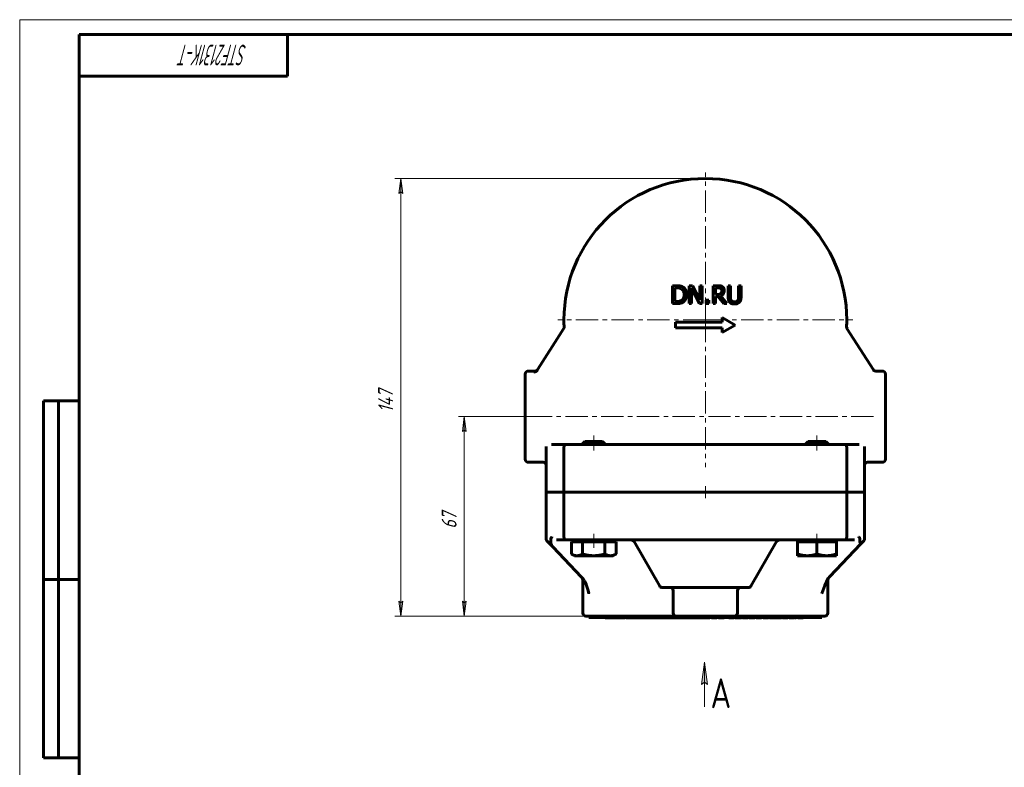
# Model space of a CAD drawing. Header units: millimetres. Extents: x 0 to 594, y 0 to 420.
# Tile 8 of 9: x 0 to 331, y 169 to 420. Entities that reach past the tile are written whole.
import ezdxf

# ---------------------------------------------------------------- set-up
doc = ezdxf.new("R2010")
doc.units = ezdxf.units.MM
for name, pattern in [('K5LT_AXLED', [12, 7.5, -1.5, 1.5, -1.5]), ('K5LT_BASIC', [0]), ('K5LT_THIN', [0])]:
    doc.linetypes.add(name, pattern=pattern)
doc.layers.add('Системный слой', color=7, linetype='Continuous')
doc.layers.add('Системный слой (1)', color=7, linetype='Continuous', true_color=0x6c6c6c)
doc.styles.add('KDIMTEXTSTYLE', font='GOST_AU.SHX', dxfattribs={"width": 0.96, "oblique": 15, "height": 5})
doc.styles.add('KTEXTSTYLE', font='GOST_AU.SHX', dxfattribs={"width": 0.56, "height": 5})
doc.dimstyles.new('KDIMSTYLE (1.00)', dxfattribs={"dimtxt": 5, "dimasz": 1, "dimexe": 2, "dimexo": 0, "dimgap": 1, "dimtad": 1, "dimtxsty": 'KDIMTEXTSTYLE', "dimsah": 1, "dimcen": 0, "dimdle": 1, "dimadec": 0, "dimazin": 0, "dimtfac": 0.667, "dimtmove": 0, "dimatfit": 3, "dimfxl": 1, "dimtvp": 1, "dimtolj": 1, "dimtzin": 0, "dimarcsym": 0})

# ---------------------------------------------------------------- blocks, each defined once
blk = doc.blocks.new('U0')
at = {"layer": 'Системный слой (1)', "color": 143, "linetype": 'K5LT_BASIC', "lineweight": 60, "true_color": 0x33acca}
for p, q in [((216.14, 229.24), (218.52, 229.24)), ((242.11, 229.24), (244.49, 229.24))]:
    blk.add_line(p, q, dxfattribs=at)
blk = doc.blocks.new('U1')
at = {"layer": 'Системный слой (1)', "color": 143, "linetype": 'K5LT_BASIC', "lineweight": 60, "true_color": 0x33acca}
for start, end in [(180, 183.2326), (357.1501, 0)]:
    blk.add_arc((230.31, 319.16), 47.5, start, end, dxfattribs=at)
blk = doc.blocks.new('U2')
at = {"layer": 'Системный слой (1)', "color": 143, "linetype": 'K5LT_BASIC', "lineweight": 60, "true_color": 0x33acca}
for p, q in [((173.09, 301.97), (173.42, 302.02)), ((173.42, 302.02), (173.71, 302.18)), ((173.71, 302.18), (173.93, 302.43))]:
    blk.add_line(p, q, dxfattribs=at)
blk = doc.blocks.new('U3')
at = {"layer": 'Системный слой (1)', "color": 143, "linetype": 'K5LT_BASIC', "lineweight": 60, "true_color": 0x33acca}
for p, q in [((282.25, 244.39), (282.23, 244.42)), ((282.28, 244.36), (282.25, 244.39)), ((282.29, 244.34), (282.28, 244.36)), ((282.29, 244.33), (282.29, 244.34)), ((282.3, 244.33), (282.29, 244.33)), ((282.32, 244.29), (282.3, 244.33)), ((282.3, 244.33), (282.3, 244.33)), ((282.34, 244.26), (282.32, 244.29)), ((282.35, 244.24), (282.34, 244.26)), ((282.35, 244.23), (282.35, 244.24)), ((282.35, 244.24), (282.35, 244.24)), ((282.36, 244.23), (282.35, 244.23)), ((282.35, 244.23), (282.35, 244.23)), ((282.38, 244.18), (282.36, 244.23)), ((282.39, 244.16), (282.38, 244.18)), ((282.4, 244.15), (282.39, 244.16)), ((282.4, 244.14), (282.4, 244.15)), ((282.4, 244.13), (282.4, 244.14)), ((282.4, 244.14), (282.4, 244.14)), ((282.4, 244.14), (282.4, 244.14)), ((282.41, 244.12), (282.4, 244.13)), ((282.41, 244.11), (282.41, 244.12)), ((282.43, 244.07), (282.41, 244.11)), ((282.41, 244.11), (282.41, 244.11)), ((282.41, 244.11), (282.41, 244.11)), ((282.41, 243.76), (282.42, 243.77)), ((282.41, 243.76), (282.41, 243.76)), ((282.41, 243.76), (282.41, 243.76)), ((282.41, 243.76), (282.41, 243.76)), ((282.41, 243.76), (282.41, 243.76)), ((282.41, 243.76), (282.41, 243.76)), ((282.41, 243.76), (282.41, 243.76)), ((282.41, 243.76), (282.41, 243.76)), ((282.41, 243.76), (282.41, 243.76)), ((282.41, 243.76), (282.41, 243.76)), ((282.42, 243.77), (282.43, 243.78)), ((282.42, 243.77), (282.42, 243.77)), ((282.42, 243.77), (282.42, 243.77)), ((282.43, 244.05), (282.43, 244.07)), ((282.44, 244.03), (282.43, 244.05)), ((282.43, 243.78), (282.44, 243.81)), ((282.44, 244.02), (282.44, 244.03)), ((282.44, 244.03), (282.44, 244.03)), ((282.44, 244.03), (282.44, 244.03)), ((282.45, 244), (282.44, 244.02)), ((282.44, 244.02), (282.44, 244.02)), ((282.44, 243.81), (282.45, 243.82)), ((282.44, 243.81), (282.44, 243.81)), ((282.44, 243.81), (282.44, 243.81)), ((282.44, 243.81), (282.44, 243.81)), ((282.45, 243.98), (282.45, 244)), ((282.46, 243.94), (282.45, 243.98)), ((282.45, 243.98), (282.45, 243.98)), ((282.45, 243.98), (282.45, 243.98)), ((282.45, 243.98), (282.45, 243.98)), ((282.45, 243.84), (282.46, 243.86)), ((282.45, 243.82), (282.45, 243.84)), ((282.46, 243.92), (282.46, 243.94)), ((282.46, 243.91), (282.46, 243.92)), ((282.46, 243.9), (282.46, 243.91)), ((282.46, 243.91), (282.46, 243.91)), ((282.46, 243.88), (282.46, 243.9)), ((282.46, 243.9), (282.46, 243.9)), ((282.46, 243.9), (282.46, 243.9)), ((282.46, 243.87), (282.46, 243.88)), ((282.46, 243.86), (282.46, 243.87)), ((282.46, 243.86), (282.46, 243.86)), ((282.46, 243.86), (282.46, 243.86))]:
    blk.add_line(p, q, dxfattribs=at)
blk = doc.blocks.new('U4')
at = {"layer": 'Системный слой (1)', "color": 143, "linetype": 'K5LT_BASIC', "lineweight": 60, "true_color": 0x33acca}
for p, q in [((290.81, 286.65), (290.81, 300.97)), ((290.81, 272.34), (290.81, 286.65))]:
    blk.add_line(p, q, dxfattribs=at)
blk = doc.blocks.new('U5')
at = {"layer": 'Системный слой (1)', "color": 143, "linetype": 'K5LT_BASIC', "lineweight": 60, "true_color": 0x33acca}
for p, q in [((267.81, 278.34), (264.81, 278.34)), ((270.81, 278.34), (267.81, 278.34))]:
    blk.add_line(p, q, dxfattribs=at)
blk = doc.blocks.new('U6')
at = {"layer": 'Системный слой (1)', "color": 143, "linetype": 'K5LT_BASIC', "lineweight": 60, "true_color": 0x33acca}
for p, q in [((192.81, 278.34), (189.81, 278.34)), ((195.81, 278.34), (192.81, 278.34))]:
    blk.add_line(p, q, dxfattribs=at)
blk = doc.blocks.new('VP0')
at = {"layer": 'Системный слой (1)', "color": 7, "linetype": 'K5LT_THIN', "lineweight": 18, "true_color": 0xffffff}
for p, q in [((229.07, 196.69), (230.05, 204.19)), ((230.05, 204.19), (230.05, 189.19)), ((230.05, 197.44), (229.07, 196.69))]:
    blk.add_line(p, q, dxfattribs=at)
blk.add_wipeout([(232.05, 188.73), (232.05, 203.5), (238.91, 203.5), (238.91, 188.73)]).dxf.layer = 'Системный слой (1)'
at = {"layer": 'Системный слой (1)'}
blk.add_hatch(color=7, dxfattribs=at).paths.add_polyline_path([(231.04, 196.69), (230.05, 204.19), (229.07, 196.69), (230.05, 197.44)])
at = {"layer": 'Системный слой (1)', "color": 7, "linetype": 'K5LT_THIN', "lineweight": 18, "true_color": 0xffffff}
for p, q in [((230.05, 204.19), (231.04, 196.69)), ((231.04, 196.69), (230.05, 197.44))]:
    blk.add_line(p, q, dxfattribs=at)
at = {"layer": 'Системный слой (1)', "color": 7, "insert": (232.05, 198.73), "char_height": 10, "attachment_point": 1, "style": 'KTEXTSTYLE'}
blk.add_mtext('\\H5.0;\\W1.000;\\Q15;\\Q0;\\W0.960;\\H10.00;{\\c16737820;А}', dxfattribs=at)
blk = doc.blocks.new('D0')
at = {"layer": 'Системный слой (1)'}
for points in [[(128.66, 361.66), (128, 366.66), (127.34, 361.66), (128, 362.16)], [(128, 219.65), (128.66, 224.65), (128, 224.15), (127.34, 224.65)]]:
    blk.add_hatch(color=7, dxfattribs=at).paths.add_polyline_path(points)
at = {"layer": 'Системный слой (1)', "color": 7, "linetype": 'K5LT_THIN', "lineweight": 18, "true_color": 0xffffff}
for p, q in [((230.31, 366.66), (126, 366.66)), ((127.34, 361.66), (128, 366.66)), ((128, 366.66), (128.66, 361.66)), ((128, 362.16), (127.34, 361.66)), ((128.66, 361.66), (128, 362.16)), ((128, 219.65), (127.34, 224.65)), ((127.34, 224.65), (128, 224.15)), ((128, 224.15), (128.66, 224.65)), ((128.66, 224.65), (128, 219.65)), ((269.95, 219.65), (126, 219.65))]:
    blk.add_line(p, q, dxfattribs=at)
blk.add_wipeout([(127, 288.08), (119.62, 288.08), (119.62, 297.82), (127, 297.82)]).dxf.layer = 'Системный слой (1)'
blk.add_line((128, 219.65), (128, 366.66), dxfattribs=at)
at = {"layer": 'Системный слой (1)', "color": 7, "insert": (120.41, 288.08), "char_height": 5, "attachment_point": 1, "rotation": 90, "style": 'KTEXTSTYLE'}
blk.add_mtext('\\H5.0;\\W1.000;\\Q15;\\Q15;\\W0.960;147', dxfattribs=at)
blk = doc.blocks.new('KDIMARROW_01')
at = {"layer": 'Системный слой'}
blk.add_hatch(color=0, dxfattribs=at).paths.add_polyline_path([(0, 0), (-5, 0.66), (-4.5, 0), (-5, -0.66)])
at = {"layer": 'Системный слой', "color": 0, "linetype": 'K5LT_THIN', "lineweight": 18}
for p, q in [((-4.5, 0), (-5, 0.66)), ((-5, 0.66), (0, 0)), ((0, 0), (-5, -0.66)), ((-5, -0.66), (-4.5, 0))]:
    blk.add_line(p, q, dxfattribs=at)
at = {"layer": 'Системный слой (1)', "color": 0, "linetype": 'K5LT_THIN', "lineweight": 18}
blk.add_line((442.16, 286.65), (441.16, 286.65), dxfattribs=at)
blk = doc.blocks.new('D1')
at = {"layer": 'Системный слой (1)'}
for points in [[(150, 281.65), (149.35, 286.65), (148.69, 281.65), (149.35, 282.15)], [(149.35, 219.65), (150, 224.65), (149.35, 224.15), (148.69, 224.65)]]:
    blk.add_hatch(color=7, dxfattribs=at).paths.add_polyline_path(points)
at = {"layer": 'Системный слой (1)', "color": 7, "linetype": 'K5LT_THIN', "lineweight": 18, "true_color": 0xffffff}
for p, q in [((169.81, 286.65), (147.35, 286.65)), ((148.69, 281.65), (149.35, 286.65)), ((149.35, 286.65), (150, 281.65)), ((149.35, 282.15), (148.69, 281.65)), ((150, 281.65), (149.35, 282.15)), ((149.35, 219.65), (148.69, 224.65)), ((148.69, 224.65), (149.35, 224.15)), ((149.35, 224.15), (150, 224.65)), ((150, 224.65), (149.35, 219.65)), ((191.18, 219.65), (147.35, 219.65))]:
    blk.add_line(p, q, dxfattribs=at)
blk.add_wipeout([(148.35, 249), (140.96, 249), (140.96, 256.97), (148.35, 256.97)]).dxf.layer = 'Системный слой (1)'
blk.add_line((149.35, 219.65), (149.35, 286.65), dxfattribs=at)
at = {"layer": 'Системный слой (1)', "color": 7, "insert": (141.76, 249), "char_height": 5, "attachment_point": 1, "rotation": 90, "style": 'KTEXTSTYLE'}
blk.add_mtext('\\H5.0;\\W1.000;\\Q15;\\Q15;\\W0.960;67', dxfattribs=at)
blk = doc.blocks.new('U7')
at = {"layer": 'Системный слой (1)', "color": 30, "linetype": 'K5LT_AXLED', "lineweight": 18, "true_color": 0xff8000}
for q in [(230.31, 368.66), (180.81, 319.16), (279.81, 319.16), (230.31, 269.66)]:
    blk.add_line((230.31, 319.16), q, dxfattribs=at)
blk = doc.blocks.new('U38')
at = {"color": 7, "linetype": 'K5LT_THIN', "lineweight": 18, "true_color": 0xffffff}
for p, q in [((0, 0), (0, 420)), ((0, 420), (594, 420))]:
    blk.add_line(p, q, dxfattribs=at)
at = {"color": 143, "linetype": 'K5LT_BASIC', "lineweight": 60, "true_color": 0x33acca}
for p, q in [((20, 5), (20, 415)), ((20, 415), (589, 415)), ((90, 415), (90, 401)), ((90, 401), (20, 401)), ((8, 172), (8, 292)), ((20, 292), (8, 292)), ((13, 172), (13, 292)), ((20, 232), (8, 232)), ((20, 172), (8, 172))]:
    blk.add_line(p, q, dxfattribs=at)
at = {"color": 7, "insert": (76.37, 404.64), "char_height": 7, "attachment_point": 1, "rotation": 180, "style": 'KTEXTSTYLE'}
blk.add_mtext('\\H5.0;\\W1.000;\\Q15;\\Q15;\\W0.560;\\H7.00;STF2131K-T', dxfattribs=at)

msp = doc.modelspace()

# ---------------------------------------------------------------- linework, layer by layer
at = {"layer": 'Системный слой (1)', "color": 143, "linetype": 'K5LT_BASIC', "lineweight": 60, "true_color": 0x33acca}
for p, q in [((219.301, 330.631), (219.301, 324.631)), ((220.667, 330.631), (219.301, 330.631)), ((220.098, 329.941), (220.706, 329.941)), ((220.098, 325.322), (220.098, 329.941)), ((226.03, 330.631), (224.897, 330.631)), ((224.897, 330.631), (224.897, 324.631)), ((225.641, 329.805), (228.296, 324.631)), ((225.641, 324.631), (225.641, 329.805)), ((228.447, 325.881), (226.03, 330.631)), ((228.447, 330.631), (228.447, 325.881)), ((229.191, 330.631), (228.447, 330.631)), ((229.191, 324.631), (229.191, 330.631)), ((232.905, 330.631), (232.905, 324.631)), ((234.452, 330.631), (232.905, 330.631)), ((233.703, 327.685), (233.703, 329.941)), ((233.703, 329.941), (234.495, 329.941)), ((234.403, 327.685), (233.703, 327.685)), ((237.952, 330.631), (237.952, 326.887)), ((238.75, 330.631), (237.952, 330.631)), ((238.75, 326.887), (238.75, 330.631)), ((241.497, 330.631), (241.497, 326.868)), ((242.294, 330.631), (241.497, 330.631)), ((242.294, 326.887), (242.294, 330.631)), ((219.301, 324.631), (220.682, 324.631)), ((220.706, 325.322), (220.098, 325.322)), ((224.897, 324.631), (225.641, 324.631)), ((228.296, 324.631), (229.191, 324.631)), ((230.562, 325.779), (230.562, 324.631)), ((231.524, 325.779), (230.562, 325.779)), ((230.562, 324.631), (231.524, 324.631)), ((231.524, 324.631), (231.524, 325.779)), ((232.905, 324.631), (233.703, 324.631)), ((233.703, 324.631), (233.703, 327.019)), ((233.703, 327.019), (234.617, 327.019)), ((234.617, 327.019), (236.513, 324.631)), ((237.549, 324.631), (235.414, 327.242)), ((236.513, 324.631), (237.549, 324.631)), ((220.314, 316.436), (220.314, 318.436)), ((220.314, 318.436), (235.984, 318.436)), ((235.984, 318.436), (235.984, 319.936)), ((235.984, 319.936), (240.314, 317.436)), ((182.1, 315.238), (174.035, 302.587)), ((183.004, 316.657), (182.1, 315.238)), ((235.984, 316.436), (220.314, 316.436)), ((240.314, 317.436), (235.984, 314.936)), ((235.984, 314.936), (235.984, 316.436)), ((286.739, 302.36), (277.89, 316.241)), ((277.89, 316.241), (277.89, 316.241)), ((169.814, 300.967), (169.814, 272.336)), ((173.091, 301.967), (170.814, 301.967)), ((174.035, 302.587), (173.805, 302.226)), ((289.814, 301.967), (287.538, 301.967)), ((189.814, 278.336), (188.814, 277.336)), ((195.814, 278.336), (196.814, 277.336)), ((264.814, 278.336), (263.814, 277.336)), ((270.814, 278.336), (271.814, 277.336)), ((176.814, 276.336), (176.814, 261.336)), ((179.741, 277.336), (178.685, 277.336)), ((183.74, 277.336), (179.741, 277.336)), ((182.814, 276.336), (182.814, 261.336)), ((183.814, 277.336), (183.74, 277.336)), ((192.814, 277.336), (183.814, 277.336)), ((200.212, 277.336), (192.814, 277.336)), ((200.752, 277.336), (200.212, 277.336)), ((215.016, 277.336), (200.752, 277.336)), ((216.362, 277.336), (215.016, 277.336)), ((217.305, 277.336), (216.362, 277.336)), ((243.324, 277.336), (217.305, 277.336)), ((244.267, 277.336), (243.324, 277.336)), ((245.613, 277.336), (244.267, 277.336)), ((259.877, 277.336), (245.613, 277.336)), ((260.417, 277.336), (259.877, 277.336)), ((267.814, 277.336), (260.417, 277.336)), ((276.814, 277.336), (267.814, 277.336)), ((276.889, 277.336), (276.814, 277.336)), ((280.888, 277.336), (276.889, 277.336)), ((277.814, 261.336), (277.814, 276.336)), ((281.944, 277.336), (280.888, 277.336)), ((283.814, 261.336), (283.814, 276.336)), ((175.814, 271.336), (170.814, 271.336)), ((289.814, 271.336), (284.814, 271.336)), ((176.814, 261.336), (178.148, 261.336)), ((178.148, 261.336), (178.778, 261.336)), ((182.777, 261.336), (178.778, 261.336)), ((182.777, 261.336), (182.814, 261.336)), ((182.814, 261.336), (192.814, 261.336)), ((200.212, 261.336), (192.814, 261.336)), ((200.212, 261.336), (200.482, 261.336)), ((214.746, 261.336), (200.482, 261.336)), ((205.194, 261.336), (205.194, 261.236)), ((214.746, 261.336), (215.419, 261.336)), ((215.419, 261.336), (217.305, 261.336)), ((243.324, 261.336), (217.305, 261.336)), ((243.324, 261.336), (245.21, 261.336)), ((245.21, 261.336), (245.883, 261.336)), ((260.147, 261.336), (245.883, 261.336)), ((255.435, 261.336), (255.435, 261.236)), ((260.147, 261.336), (260.417, 261.336)), ((267.814, 261.336), (260.417, 261.336)), ((267.814, 261.336), (277.814, 261.336)), ((277.814, 261.336), (277.851, 261.336)), ((281.851, 261.336), (277.851, 261.336)), ((281.851, 261.336), (282.481, 261.336)), ((282.481, 261.336), (283.814, 261.336)), ((178.148, 261.236), (176.814, 261.236)), ((176.814, 261.236), (176.814, 245.636)), ((178.778, 261.236), (178.148, 261.236)), ((182.777, 261.236), (178.778, 261.236)), ((182.814, 261.236), (182.777, 261.236)), ((182.814, 261.236), (182.814, 246.236)), ((192.814, 261.236), (182.814, 261.236)), ((200.212, 261.236), (192.814, 261.236)), ((200.482, 261.236), (200.212, 261.236)), ((214.746, 261.236), (200.482, 261.236)), ((215.419, 261.236), (214.746, 261.236)), ((217.305, 261.236), (215.419, 261.236)), ((243.324, 261.236), (217.305, 261.236)), ((245.21, 261.236), (243.324, 261.236)), ((245.883, 261.236), (245.21, 261.236)), ((260.147, 261.236), (245.883, 261.236)), ((260.417, 261.236), (260.147, 261.236)), ((267.814, 261.236), (260.417, 261.236)), ((277.814, 261.236), (267.814, 261.236)), ((277.814, 261.236), (277.814, 246.236)), ((277.851, 261.236), (277.814, 261.236)), ((281.851, 261.236), (277.851, 261.236)), ((282.481, 261.236), (281.851, 261.236)), ((283.814, 261.236), (282.481, 261.236)), ((283.814, 261.236), (283.814, 245.636)), ((177.09, 244.946), (177.757, 244.245)), ((178.414, 245.608), (178.414, 244.374)), ((178.782, 246.236), (178.778, 246.22)), ((180.263, 245.236), (183.74, 245.236)), ((180.263, 245.236), (186.314, 245.236)), ((183.74, 245.236), (183.814, 245.236)), ((183.814, 245.236), (192.814, 245.236)), ((186.314, 244.636), (186.314, 245.236)), ((192.814, 245.236), (200.212, 245.236)), ((199.314, 244.636), (199.314, 245.236)), ((200.212, 245.236), (200.752, 245.236)), ((200.752, 245.236), (215.016, 245.236)), ((215.016, 245.236), (216.362, 245.236)), ((216.362, 245.236), (217.305, 245.236)), ((217.305, 245.236), (243.324, 245.236)), ((243.324, 245.236), (244.267, 245.236)), ((244.267, 245.236), (245.613, 245.236)), ((245.613, 245.236), (259.877, 245.236)), ((259.877, 245.236), (260.417, 245.236)), ((260.417, 245.236), (267.814, 245.236)), ((261.314, 244.636), (261.314, 245.236)), ((267.814, 245.236), (276.814, 245.236)), ((274.314, 244.636), (274.314, 245.236)), ((276.814, 245.236), (276.889, 245.236)), ((276.814, 245.236), (276.889, 245.236)), ((276.889, 245.236), (280.366, 245.236)), ((281.851, 246.22), (281.847, 246.236)), ((282.214, 244.508), (282.214, 245.608)), ((282.872, 244.245), (283.539, 244.946)), ((177.757, 244.245), (179.035, 242.901)), ((179.035, 242.901), (179, 242.937)), ((179.035, 242.901), (188.734, 232.701)), ((185.309, 244.636), (187.185, 244.636)), ((185.309, 244.636), (185.309, 240.516)), ((187.185, 244.636), (189.062, 244.636)), ((189.062, 244.636), (189.062, 240.516)), ((189.062, 244.636), (192.814, 244.636)), ((192.814, 244.636), (196.567, 244.636)), ((196.567, 244.636), (198.444, 244.636)), ((196.567, 244.636), (196.567, 240.516)), ((198.444, 244.636), (200.32, 244.636)), ((200.32, 244.636), (200.32, 240.516)), ((215.026, 229.736), (206.365, 244.736)), ((245.603, 229.736), (254.263, 244.736)), ((261.314, 244.636), (264.564, 244.636)), ((261.314, 244.636), (261.314, 240.516)), ((264.564, 244.636), (267.814, 244.636)), ((267.814, 244.636), (271.064, 244.636)), ((267.814, 244.636), (267.814, 240.516)), ((271.064, 244.636), (274.314, 244.636)), ((272.147, 232.967), (282.412, 243.761)), ((274.314, 244.636), (274.314, 240.516)), ((282.412, 243.761), (282.872, 244.245)), ((282.537, 243.893), (282.412, 243.761)), ((186.314, 239.936), (185.309, 240.516)), ((187.185, 239.936), (186.314, 239.936)), ((192.814, 239.936), (187.185, 239.936)), ((198.444, 239.936), (192.814, 239.936)), ((199.314, 239.936), (198.444, 239.936)), ((199.314, 239.936), (200.32, 240.516)), ((261.314, 239.936), (261.314, 240.516)), ((264.564, 239.936), (261.314, 239.936)), ((271.064, 239.936), (264.564, 239.936)), ((274.314, 239.936), (271.064, 239.936)), ((274.314, 240.516), (274.314, 239.936)), ((188.734, 232.701), (189.117, 232.299)), ((271.881, 232.687), (272.147, 232.967)), ((189.177, 231.437), (189.177, 220.652)), ((215.892, 229.236), (244.737, 229.236)), ((219.519, 228.236), (219.519, 220.652)), ((241.11, 228.236), (241.11, 220.652)), ((271.452, 220.652), (271.452, 231.437)), ((190.177, 219.652), (191.177, 219.652)), ((191.177, 219.652), (217.519, 219.652)), ((191.177, 219.652), (191.177, 219.152)), ((269.452, 219.152), (191.177, 219.152)), ((196.691, 219.052), (196.691, 219.152)), ((197.385, 219.052), (196.691, 219.052)), ((198.476, 219.052), (197.385, 219.052)), ((198.476, 219.052), (198.476, 219.152)), ((199.094, 219.052), (198.476, 219.052)), ((199.094, 219.052), (199.094, 219.152)), ((199.534, 219.052), (199.094, 219.052)), ((199.534, 219.052), (199.534, 219.152)), ((200.109, 219.052), (199.534, 219.052)), ((200.109, 219.052), (200.109, 219.152)), ((201.337, 219.052), (200.109, 219.052)), ((201.337, 219.052), (201.337, 219.152)), ((201.715, 219.052), (201.337, 219.052)), ((201.715, 219.052), (201.715, 219.152)), ((201.848, 219.052), (201.715, 219.052)), ((201.848, 219.052), (201.848, 219.152)), ((202.411, 219.052), (201.848, 219.052)), ((202.411, 219.052), (202.411, 219.152)), ((202.9, 219.052), (202.411, 219.052)), ((202.9, 219.052), (202.9, 219.152)), ((203.266, 219.052), (202.9, 219.052)), ((203.266, 219.052), (203.266, 219.152)), ((203.56, 219.052), (203.56, 219.152)), ((203.602, 219.052), (203.56, 219.052)), ((203.602, 219.052), (203.602, 219.152)), ((204.387, 219.052), (203.602, 219.052)), ((205.163, 219.052), (204.387, 219.052)), ((205.509, 219.052), (205.163, 219.052)), ((205.509, 219.052), (205.509, 219.152)), ((205.961, 219.052), (205.509, 219.052)), ((205.961, 219.052), (205.961, 219.152)), ((206.003, 219.052), (205.961, 219.052)), ((206.003, 219.052), (206.003, 219.152)), ((206.166, 219.052), (206.003, 219.052)), ((206.166, 219.052), (206.166, 219.152)), ((206.571, 219.052), (206.166, 219.052)), ((206.571, 219.052), (206.571, 219.152)), ((206.702, 219.052), (206.571, 219.052)), ((207.267, 219.052), (206.702, 219.052)), ((207.835, 219.052), (207.267, 219.052)), ((207.966, 219.052), (207.835, 219.052)), ((207.966, 219.052), (207.966, 219.152)), ((208.371, 219.052), (207.966, 219.052)), ((208.371, 219.052), (208.371, 219.152)), ((208.752, 219.052), (208.371, 219.052)), ((208.752, 219.052), (208.752, 219.152)), ((209.784, 219.052), (208.752, 219.052)), ((209.784, 219.052), (209.784, 219.152)), ((210.169, 219.052), (209.784, 219.052)), ((210.169, 219.052), (210.169, 219.152)), ((210.562, 219.052), (210.169, 219.052)), ((210.562, 219.052), (210.562, 219.152)), ((210.567, 219.052), (210.562, 219.052)), ((210.567, 219.052), (210.567, 219.152)), ((210.864, 219.052), (210.567, 219.052)), ((210.864, 219.052), (210.864, 219.152)), ((211.634, 219.052), (210.864, 219.052)), ((212.309, 219.052), (211.634, 219.052)), ((212.309, 219.052), (212.309, 219.152)), ((212.496, 219.052), (212.309, 219.052)), ((212.496, 219.052), (212.496, 219.152)), ((212.681, 219.052), (212.496, 219.052)), ((212.681, 219.052), (212.681, 219.152)), ((213.381, 219.052), (212.681, 219.052)), ((214.07, 219.052), (213.381, 219.052)), ((214.319, 219.052), (214.07, 219.052)), ((214.319, 219.052), (214.319, 219.152)), ((214.588, 219.052), (214.319, 219.052)), ((214.588, 219.052), (214.588, 219.152)), ((216.53, 219.052), (214.588, 219.052)), ((216.53, 219.052), (216.53, 219.152)), ((216.653, 219.052), (216.53, 219.052)), ((216.653, 219.052), (216.653, 219.152)), ((217.676, 219.052), (216.653, 219.052)), ((217.519, 219.652), (220.519, 219.652)), ((218.696, 219.052), (217.676, 219.052)), ((218.696, 219.052), (218.696, 219.152)), ((218.797, 219.052), (218.696, 219.052)), ((218.797, 219.052), (218.797, 219.152)), ((218.928, 219.052), (218.797, 219.052)), ((218.928, 219.052), (218.928, 219.152)), ((219.951, 219.052), (218.928, 219.052)), ((220.971, 219.052), (219.951, 219.052)), ((220.519, 219.652), (240.11, 219.652)), ((220.971, 219.052), (220.971, 219.152)), ((221.07, 219.052), (220.971, 219.052)), ((221.094, 219.052), (221.07, 219.052)), ((221.094, 219.052), (221.094, 219.152)), ((223.036, 219.052), (221.094, 219.052)), ((223.036, 219.052), (223.036, 219.152)), ((223.322, 219.052), (223.036, 219.052)), ((223.322, 219.052), (223.322, 219.152)), ((224.162, 219.052), (223.322, 219.052)), ((224.762, 219.052), (224.162, 219.052)), ((224.997, 219.052), (224.762, 219.052)), ((224.997, 219.052), (224.997, 219.152)), ((225.116, 219.052), (224.997, 219.052)), ((225.116, 219.052), (225.116, 219.152)), ((225.281, 219.052), (225.116, 219.052)), ((225.281, 219.052), (225.281, 219.152)), ((225.358, 219.052), (225.281, 219.052)), ((225.358, 219.052), (225.358, 219.152)), ((226.38, 219.052), (225.358, 219.052)), ((227.4, 219.052), (226.38, 219.052)), ((227.4, 219.052), (227.4, 219.152)), ((227.534, 219.052), (227.4, 219.052)), ((227.534, 219.052), (227.534, 219.152)), ((227.684, 219.052), (227.534, 219.052)), ((227.684, 219.052), (227.684, 219.152)), ((228.127, 219.052), (227.684, 219.052)), ((228.127, 219.052), (228.127, 219.152)), ((229.527, 219.052), (228.127, 219.052)), ((229.527, 219.052), (229.527, 219.152)), ((229.754, 219.052), (229.527, 219.052)), ((229.754, 219.052), (229.754, 219.152)), ((230.053, 219.052), (229.754, 219.052)), ((230.053, 219.052), (230.053, 219.152)), ((230.438, 219.052), (230.053, 219.052)), ((230.438, 219.052), (230.438, 219.152)), ((230.517, 219.052), (230.438, 219.052)), ((230.517, 219.052), (230.517, 219.152)), ((230.91, 219.052), (230.517, 219.052)), ((231.466, 219.052), (230.91, 219.052)), ((231.466, 219.052), (231.466, 219.152)), ((231.851, 219.052), (231.466, 219.052)), ((231.851, 219.052), (231.851, 219.152)), ((232.41, 219.052), (232.41, 219.152)), ((232.79, 219.052), (232.41, 219.052)), ((232.79, 219.052), (232.79, 219.152)), ((233.852, 219.052), (232.79, 219.052)), ((233.852, 219.052), (233.852, 219.152)), ((234.213, 219.052), (233.852, 219.052)), ((234.213, 219.052), (234.213, 219.152)), ((234.771, 219.052), (234.771, 219.152)), ((235.156, 219.052), (234.771, 219.052)), ((235.156, 219.052), (235.156, 219.152)), ((235.588, 219.052), (235.156, 219.052)), ((235.682, 219.052), (235.588, 219.052)), ((235.682, 219.052), (235.682, 219.152)), ((236.347, 219.052), (235.682, 219.052)), ((236.45, 219.052), (236.347, 219.052)), ((236.45, 219.052), (236.45, 219.152)), ((236.609, 219.052), (236.45, 219.052)), ((236.609, 219.052), (236.609, 219.152)), ((238.167, 219.052), (238.167, 219.152)), ((239.97, 219.052), (238.167, 219.052)), ((239.97, 219.052), (239.97, 219.152)), ((240.11, 219.652), (243.11, 219.652)), ((240.365, 219.052), (240.365, 219.152)), ((241.388, 219.052), (240.365, 219.052)), ((242.408, 219.052), (241.388, 219.052)), ((242.408, 219.052), (242.408, 219.152)), ((242.803, 219.052), (242.803, 219.152)), ((244.606, 219.052), (242.803, 219.052)), ((243.11, 219.652), (269.452, 219.652)), ((244.606, 219.052), (244.606, 219.152)), ((244.915, 219.052), (244.915, 219.152)), ((244.935, 219.052), (244.915, 219.052)), ((245.002, 219.052), (244.935, 219.052)), ((245.182, 219.052), (245.002, 219.052)), ((245.397, 219.052), (245.182, 219.052)), ((245.397, 219.052), (245.397, 219.152)), ((245.426, 219.052), (245.397, 219.052)), ((245.426, 219.052), (245.426, 219.152)), ((246.933, 219.052), (245.426, 219.052)), ((246.933, 219.052), (246.933, 219.152)), ((247.328, 219.052), (247.328, 219.152)), ((247.514, 219.052), (247.328, 219.052)), ((247.514, 219.052), (247.514, 219.152)), ((248.213, 219.052), (247.514, 219.052)), ((248.902, 219.052), (248.213, 219.052)), ((249.151, 219.052), (248.902, 219.052)), ((249.151, 219.052), (249.151, 219.152)), ((249.692, 219.052), (249.692, 219.152)), ((250.532, 219.052), (249.692, 219.052)), ((251.132, 219.052), (250.532, 219.052)), ((251.367, 219.052), (251.132, 219.052)), ((251.367, 219.052), (251.367, 219.152)), ((251.485, 219.052), (251.367, 219.052)), ((251.485, 219.052), (251.485, 219.152)), ((251.891, 219.052), (251.891, 219.152)), ((252.276, 219.052), (251.891, 219.052)), ((252.276, 219.052), (252.276, 219.152)), ((252.708, 219.052), (252.276, 219.052)), ((252.802, 219.052), (252.708, 219.052)), ((252.802, 219.052), (252.802, 219.152)), ((253.466, 219.052), (252.802, 219.052)), ((253.57, 219.052), (253.466, 219.052)), ((253.57, 219.052), (253.57, 219.152)), ((253.728, 219.052), (253.57, 219.052)), ((253.728, 219.052), (253.728, 219.152)), ((253.815, 219.052), (253.815, 219.152)), ((254.837, 219.052), (253.815, 219.052)), ((255.857, 219.052), (254.837, 219.052)), ((255.857, 219.052), (255.857, 219.152)), ((256.253, 219.052), (256.253, 219.152)), ((257.092, 219.052), (256.253, 219.052)), ((257.693, 219.052), (257.092, 219.052)), ((257.927, 219.052), (257.693, 219.052)), ((257.927, 219.052), (257.927, 219.152)), ((258.046, 219.052), (257.927, 219.052)), ((258.046, 219.052), (258.046, 219.152)), ((258.451, 219.052), (258.451, 219.152)), ((258.836, 219.052), (258.451, 219.052)), ((258.836, 219.052), (258.836, 219.152)), ((259.226, 219.052), (258.836, 219.052)), ((259.908, 219.052), (259.226, 219.052)), ((259.908, 219.052), (259.908, 219.152)), ((260.145, 219.052), (259.908, 219.052)), ((260.145, 219.052), (260.145, 219.152)), ((260.412, 219.052), (260.412, 219.152)), ((260.797, 219.052), (260.412, 219.052)), ((260.797, 219.052), (260.797, 219.152)), ((261.356, 219.052), (261.356, 219.152)), ((261.637, 219.052), (261.356, 219.052)), ((261.637, 219.052), (261.637, 219.152)), ((261.968, 219.052), (261.637, 219.052)), ((261.968, 219.052), (261.968, 219.152)), ((262.312, 219.052), (261.968, 219.052)), ((262.655, 219.052), (262.312, 219.052)), ((262.655, 219.052), (262.655, 219.152)), ((262.986, 219.052), (262.655, 219.052)), ((262.986, 219.052), (262.986, 219.152)), ((263.159, 219.052), (262.986, 219.052)), ((263.159, 219.052), (263.159, 219.152)), ((269.452, 219.652), (269.452, 219.152)), ((269.452, 219.652), (270.452, 219.652))]:
    msp.add_line(p, q, dxfattribs=at)
at = {"layer": 'Системный слой (1)', "color": 30, "linetype": 'K5LT_AXLED', "lineweight": 18, "true_color": 0xff8000}
for p, q in [((167.814, 286.651), (177.814, 286.651)), ((286.814, 286.651), (173.814, 286.651)), ((192.814, 280.336), (192.814, 275.336)), ((267.814, 280.336), (267.814, 275.336)), ((230.314, 263.336), (230.314, 259.236)), ((192.814, 247.236), (192.814, 242.636)), ((267.814, 247.236), (267.814, 242.636))]:
    msp.add_line(p, q, dxfattribs=at)
at = {"layer": 'Системный слой (1)', "color": 143, "linetype": 'K5LT_BASIC', "lineweight": 60, "true_color": 0x33acca}
for centre, radius, start, end in [((230.314, 319.156), 47.5, 0, 180), ((278.754, 316.745), 1, 177.15015, 212.51783), ((170.814, 300.967), 1, 90, 180), ((289.814, 300.967), 1, 0, 90), ((177.814, 276.336), 1, 166.42599, 180), ((177.814, 276.336), 1, 166.42599, 180), ((183.814, 276.336), 1, 90, 180), ((276.814, 276.336), 1, 0, 90), ((282.814, 276.336), 1, 0, 13.57401), ((282.814, 276.336), 1, 0, 13.57401), ((170.814, 272.336), 1, 180, 270), ((175.814, 270.336), 1, 0, 90), ((284.814, 270.336), 1, 90, 180), ((289.814, 272.336), 1, 270, 0), ((177.814, 245.636), 1, 180, 223.55942), ((183.814, 246.236), 1, 180, 270), ((205.499, 244.236), 1, 30, 90), ((255.129, 244.236), 1, 90, 150), ((276.814, 246.236), 1, 270, 0), ((282.814, 245.636), 1, 316.44058, 0), ((187.177, 231.437), 2, 0, 43.55942), ((273.452, 231.437), 2, 136.44058, 180), ((215.892, 230.236), 1, 210, 270), ((218.519, 228.236), 1, 0, 90), ((242.11, 228.236), 1, 90, 180), ((244.737, 230.236), 1, 270, 330), ((190.177, 220.652), 1, 180, 270), ((220.519, 220.652), 1, 180, 270), ((240.11, 220.652), 1, 270, 0), ((270.452, 220.652), 1, 270, 0)]:
    msp.add_arc(centre, radius, start, end, dxfattribs=at)
for points, knots in [([(222.816, 330.155), (222.624, 330.281), (222.411, 330.376), (221.939, 330.529), (221.679, 330.581), (221.102, 330.625), (220.881, 330.631), (220.667, 330.631)], [-0.27462443, -0.27462443, -0.27462443, -0.27462443, -0.17719117, -0.17719117, -0.06556043, -0.06556043, 0, 0, 0, 0]), ([(220.706, 329.941), (220.822, 329.941), (220.942, 329.938), (221.154, 329.925), (221.246, 329.916), (221.363, 329.901), (221.389, 329.897), (221.477, 329.883), (221.542, 329.871), (221.611, 329.855), (221.853, 329.798), (222.08, 329.705), (222.291, 329.581)], [-0.17537159, -0.17537159, -0.17537159, -0.17537159, -0.1364715, -0.1364715, -0.10648155, -0.10648155, -0.09757141, -0.09757141, -0.07674822, -0.07674822, -0.07585427, 0, 0, 0, 0]), ([(222.291, 329.581), (222.452, 329.482), (222.594, 329.362), (222.839, 329.072), (222.936, 328.908), (223.15, 328.389), (223.2, 328.01), (223.2, 327.636)], [-0.23162541, -0.23162541, -0.23162541, -0.23162541, -0.17322197, -0.17322197, -0.11398188, -0.11398188, 0, 0, 0, 0]), ([(223.2, 327.636), (223.2, 327.37), (223.178, 327.093), (223.07, 326.655), (222.993, 326.422), (222.711, 326.004), (222.552, 325.847), (222.364, 325.72)], [-0.27427232, -0.27427232, -0.27427232, -0.27427232, -0.15139328, -0.15139328, -0.06819739, -0.06819739, 0, 0, 0, 0]), ([(222.806, 325.113), (222.95, 325.208), (223.083, 325.317), (223.327, 325.567), (223.437, 325.706), (223.699, 326.11), (223.877, 326.465), (224.013, 327.171), (224.032, 327.399), (224.032, 327.626)], [-0.38769532, -0.38769532, -0.38769532, -0.38769532, -0.30370765, -0.30370765, -0.21747228, -0.21747228, -0.0694394, -0.0694394, 0, 0, 0, 0]), ([(224.032, 327.626), (224.032, 328.061), (223.973, 328.495), (223.693, 329.226), (223.504, 329.528), (223.128, 329.923), (222.979, 330.047), (222.816, 330.155)], [-0.30128083, -0.30128083, -0.30128083, -0.30128083, -0.16933772, -0.16933772, -0.06053892, -0.06053892, 0, 0, 0, 0]), ([(235.487, 327.996), (235.425, 327.933), (235.355, 327.881), (235.251, 327.825), (235.225, 327.813), (235.161, 327.785), (235.125, 327.773), (235.078, 327.759), (235.064, 327.755), (235.04, 327.749), (235.03, 327.747), (235.022, 327.745), (235.022, 327.745), (234.837, 327.705), (234.644, 327.688), (234.437, 327.685), (234.42, 327.685), (234.403, 327.685)], [-0.08390233, -0.08390233, -0.08390233, -0.08390233, -0.075009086, -0.075009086, -0.072084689, -0.072084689, -0.067171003, -0.067171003, -0.064629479, -0.064629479, -0.062257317, -0.062257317, -0.062093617, -0.062093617, -0.00514737, -0.00514737, 0, 0, 0, 0]), ([(235.978, 330.315), (235.818, 330.419), (235.647, 330.497), (235.456, 330.546), (235.447, 330.549), (235.424, 330.554), (235.409, 330.557), (235.374, 330.565), (235.353, 330.569), (235.325, 330.574), (235.32, 330.575), (235.287, 330.58), (235.256, 330.584), (235.172, 330.595), (235.116, 330.602), (234.995, 330.613), (234.932, 330.617), (234.727, 330.628), (234.588, 330.631), (234.452, 330.631)], [-0.55678483, -0.55678483, -0.55678483, -0.55678483, -0.15308797, -0.15308797, -0.13874258, -0.13874258, -0.12375321, -0.12375321, -0.10752545, -0.10752545, -0.10417183, -0.10417183, -0.08632216, -0.08632216, -0.06192543, -0.06192543, -0.0410257, -0.0410257, 0, 0, 0, 0]), ([(234.495, 329.941), (234.666, 329.941), (234.9, 329.932), (235.221, 329.855), (235.34, 329.808), (235.448, 329.737)], [-0.099076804, -0.099076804, -0.099076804, -0.099076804, -0.038820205, -0.038820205, 0, 0, 0, 0]), ([(235.414, 327.242), (235.594, 327.309), (235.764, 327.396), (236.068, 327.614), (236.198, 327.739), (236.392, 327.99), (236.521, 328.18), (236.641, 328.648), (236.659, 328.825), (236.659, 329.002)], [-0.4071484, -0.4071484, -0.4071484, -0.4071484, -0.27513572, -0.27513572, -0.14841391, -0.14841391, -0.0543472, -0.0543472, 0, 0, 0, 0]), ([(235.448, 329.737), (235.515, 329.691), (235.576, 329.638), (235.652, 329.546), (235.673, 329.516), (235.706, 329.462), (235.719, 329.438), (235.731, 329.412), (235.733, 329.408), (235.74, 329.394), (235.744, 329.384), (235.784, 329.288), (235.806, 329.197), (235.824, 329.05), (235.828, 328.994), (235.828, 328.939)], [-0.081234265, -0.081234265, -0.081234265, -0.081234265, -0.06467791, -0.06467791, -0.056610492, -0.056610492, -0.049768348, -0.049768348, -0.048543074, -0.048543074, -0.045479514, -0.045479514, -0.016929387, -0.016929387, 0, 0, 0, 0]), ([(235.828, 328.939), (235.828, 328.828), (235.82, 328.715), (235.78, 328.495), (235.751, 328.403), (235.663, 328.199), (235.586, 328.09), (235.487, 327.996)], [-0.09439852, -0.09439852, -0.09439852, -0.09439852, -0.068233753, -0.068233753, -0.041824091, -0.041824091, 0, 0, 0, 0]), ([(236.659, 329.002), (236.659, 329.123), (236.65, 329.245), (236.609, 329.47), (236.579, 329.574), (236.449, 329.875), (236.321, 330.025), (236.149, 330.193), (236.067, 330.258), (235.978, 330.315)], [-0.1148222, -0.1148222, -0.1148222, -0.1148222, -0.09229641, -0.09229641, -0.07223795, -0.07223795, -0.03165604, -0.03165604, 0, 0, 0, 0]), ([(220.682, 324.631), (220.777, 324.631), (220.875, 324.633), (221.09, 324.639), (221.206, 324.645), (221.438, 324.663), (221.553, 324.675), (221.729, 324.7), (221.794, 324.711), (221.866, 324.726), (221.873, 324.727), (221.943, 324.742), (222.008, 324.758), (222.137, 324.795), (222.201, 324.817), (222.313, 324.859), (222.36, 324.878), (222.545, 324.96), (222.678, 325.032), (222.806, 325.113)], [-0.25161747, -0.25161747, -0.25161747, -0.25161747, -0.21626792, -0.21626792, -0.17528233, -0.17528233, -0.1340378, -0.1340378, -0.10985159, -0.10985159, -0.10712228, -0.10712228, -0.0833856, -0.0833856, -0.06115109, -0.06115109, -0.04553273, -0.04553273, 0, 0, 0, 0]), ([(222.364, 325.72), (222.255, 325.644), (222.141, 325.58), (221.849, 325.454), (221.705, 325.421), (221.335, 325.343), (221.011, 325.322), (220.706, 325.322)], [-0.12937918, -0.12937918, -0.12937918, -0.12937918, -0.11447398, -0.11447398, -0.09347535, -0.09347535, 0, 0, 0, 0]), ([(237.952, 326.887), (237.952, 326.582), (237.974, 326.255), (238.088, 325.76), (238.157, 325.556), (238.356, 325.246), (238.436, 325.148), (238.526, 325.059)], [-0.2217898, -0.2217898, -0.2217898, -0.2217898, -0.11039911, -0.11039911, -0.03809475, -0.03809475, 0, 0, 0, 0]), ([(238.526, 325.059), (238.674, 324.911), (238.844, 324.796), (239.242, 324.614), (239.464, 324.559), (239.832, 324.513), (239.977, 324.505), (240.121, 324.505)], [-0.17570404, -0.17570404, -0.17570404, -0.17570404, -0.11321488, -0.11321488, -0.04400063, -0.04400063, 0, 0, 0, 0]), ([(239.007, 325.677), (238.927, 325.798), (238.869, 325.929), (238.828, 326.078), (238.825, 326.09), (238.817, 326.122), (238.812, 326.142), (238.806, 326.172), (238.805, 326.18), (238.795, 326.228), (238.787, 326.278), (238.775, 326.375), (238.771, 326.414), (238.764, 326.487), (238.762, 326.519), (238.753, 326.65), (238.75, 326.75), (238.75, 326.861), (238.75, 326.874), (238.75, 326.887)], [-0.30559302, -0.30559302, -0.30559302, -0.30559302, -0.11676257, -0.11676257, -0.10345416, -0.10345416, -0.08815091, -0.08815091, -0.08356198, -0.08356198, -0.0586296, -0.0586296, -0.04389873, -0.04389873, -0.03369722, -0.03369722, -0.00394472, -0.00394472, 0, 0, 0, 0]), ([(240.121, 325.186), (239.91, 325.186), (239.689, 325.212), (239.399, 325.327), (239.281, 325.386), (239.106, 325.545), (239.053, 325.607), (239.007, 325.677)], [-0.17151911, -0.17151911, -0.17151911, -0.17151911, -0.07080258, -0.07080258, -0.02490716, -0.02490716, 0, 0, 0, 0]), ([(241.239, 325.677), (241.197, 325.613), (241.149, 325.556), (241.036, 325.452), (240.974, 325.407), (240.777, 325.295), (240.615, 325.238), (240.327, 325.193), (240.224, 325.186), (240.121, 325.186)], [-0.15006227, -0.15006227, -0.15006227, -0.15006227, -0.12033408, -0.12033408, -0.08996628, -0.08996628, -0.03156381, -0.03156381, 0, 0, 0, 0]), ([(240.121, 324.505), (240.375, 324.505), (240.64, 324.526), (241.016, 324.623), (241.231, 324.691), (241.552, 324.908), (241.64, 324.98), (241.721, 325.059)], [-0.27851761, -0.27851761, -0.27851761, -0.27851761, -0.12037719, -0.12037719, -0.03517164, -0.03517164, 0, 0, 0, 0]), ([(241.497, 326.868), (241.497, 326.685), (241.489, 326.491), (241.443, 326.159), (241.411, 326.021), (241.319, 325.81), (241.282, 325.742), (241.239, 325.677)], [-0.12687704, -0.12687704, -0.12687704, -0.12687704, -0.07091002, -0.07091002, -0.02403505, -0.02403505, 0, 0, 0, 0]), ([(241.721, 325.059), (241.804, 325.139), (241.878, 325.226), (242.008, 325.419), (242.062, 325.521), (242.142, 325.721), (242.23, 325.962), (242.288, 326.553), (242.294, 326.721), (242.294, 326.887)], [-0.49100154, -0.49100154, -0.49100154, -0.49100154, -0.33624453, -0.33624453, -0.18113507, -0.18113507, -0.05053014, -0.05053014, 0, 0, 0, 0]), ([(172.849, 301.61), (172.851, 301.611), (172.852, 301.611), (172.978, 301.634), (173.103, 301.673), (173.336, 301.782), (173.446, 301.85), (173.642, 302.015), (173.732, 302.112), (173.805, 302.226)], [-0.00067259, -0.00067259, -0.00067259, -0.00067259, 0, 0, 0.04873445, 0.04873445, 0.09410342, 0.09410342, 0.1370973, 0.1370973, 0.1370973, 0.1370973]), ([(287.538, 301.967), (287.203, 301.967), (286.874, 302.147), (286.694, 302.429), (286.694, 302.429), (286.694, 302.429)], [0.00003103, 0.00003103, 0.00003103, 0.00003103, 0.99994781, 0.99994781, 1, 1, 1, 1]), ([(178.778, 246.22), (178.777, 246.217), (178.776, 246.215), (178.773, 246.206), (178.77, 246.2), (178.758, 246.181), (178.744, 246.166), (178.675, 246.107), (178.616, 246.068), (178.529, 245.98), (178.498, 245.942), (178.455, 245.859), (178.441, 245.821), (178.421, 245.735), (178.414, 245.679), (178.414, 245.608)], [0.13786946, 0.13786946, 0.13786946, 0.13786946, 0.13947979, 0.13947979, 0.14429333, 0.14429333, 0.1589687, 0.1589687, 0.1923281, 0.1923281, 0.21204668, 0.21204668, 0.22614165, 0.22614165, 0.24244275, 0.24244275, 0.24244275, 0.24244275]), ([(282.214, 245.608), (282.214, 245.678), (282.207, 245.734), (282.186, 245.828), (282.169, 245.871), (282.125, 245.947), (282.101, 245.978), (282.041, 246.041), (282.003, 246.071), (281.934, 246.125), (281.908, 246.145), (281.88, 246.172), (281.873, 246.18), (281.864, 246.193), (281.86, 246.198), (281.856, 246.206), (281.854, 246.209), (281.852, 246.215), (281.851, 246.217), (281.851, 246.22)], [0, 0, 0, 0, 0.02096043, 0.02096043, 0.04269682, 0.04269682, 0.06267121, 0.06267121, 0.09029701, 0.09029701, 0.11407677, 0.11407677, 0.12338879, 0.12338879, 0.12829141, 0.12829141, 0.1309441, 0.1309441, 0.13245992, 0.13245992, 0.13245992, 0.13245992]), ([(179.035, 242.901), (178.854, 243.091), (178.722, 243.331), (178.572, 243.707), (178.529, 243.838), (178.469, 244.05), (178.414, 244.251), (178.414, 244.374)], [0, 0, 0, 0, 0.08383665, 0.08383665, 0.12390389, 0.12390389, 0.15192988, 0.15192988, 0.15192988, 0.15192988]), ([(282.235, 244.417), (282.233, 244.419), (282.232, 244.422), (282.224, 244.435), (282.22, 244.449), (282.215, 244.479), (282.214, 244.494), (282.214, 244.508)], [0.0137547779, 0.0137547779, 0.0137547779, 0.0137547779, 0.0145519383, 0.0145519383, 0.0187673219, 0.0187673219, 0.0229827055, 0.0229827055, 0.0229827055, 0.0229827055]), ([(191.177, 227.23), (191.175, 227.238), (191.173, 227.245), (190.803, 228.686), (190.461, 230.012), (189.883, 231.213), (189.786, 231.396), (189.678, 231.571)], [-0.00231421, -0.00231421, -0.00231421, -0.00231421, 0, 0, 0.44374704, 0.44374704, 0.52410866, 0.52410866, 0.52410866, 0.52410866]), ([(269.452, 227.23), (269.454, 227.235), (269.456, 227.24), (269.906, 228.421), (270.522, 230.045), (271.237, 231.753), (271.547, 232.288), (271.732, 232.518)], [-0.6159806, -0.6159806, -0.6159806, -0.6159806, -0.61452005, -0.61452005, -0.24580802, -0.12290401, 0, 0, 0, 0])]:
    msp.add_open_spline(points, degree=3, knots=knots, dxfattribs=at)
for points in [[(185.309, 240.516), (186.314, 239.936), (187.185, 239.936)], [(187.185, 239.936), (188.056, 239.936), (189.062, 240.516)], [(189.062, 240.516), (191.073, 239.936), (192.814, 239.936)], [(192.814, 239.936), (194.556, 239.936), (196.567, 240.516)], [(196.567, 240.516), (197.573, 239.936), (198.444, 239.936)], [(198.444, 239.936), (199.314, 239.936), (200.32, 240.516)], [(261.314, 240.516), (263.056, 239.936), (264.564, 239.936)], [(264.564, 239.936), (266.073, 239.936), (267.814, 240.516)], [(267.814, 240.516), (269.556, 239.936), (271.064, 239.936)], [(271.064, 239.936), (272.573, 239.936), (274.314, 240.516)]]:
    msp.add_rational_spline(points, [1, 1.0379548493, 1], degree=2, dxfattribs=at)
msp.add_open_spline([(189.678, 231.571), (189.504, 231.854), (189.313, 232.092), (189.117, 232.299)], degree=3, dxfattribs=at)

# ---------------------------------------------------------------- block references
at = {"layer": 'Системный слой (1)'}
for name in ['U1', 'U2', 'U4', 'U6', 'U5', 'U3', 'U0', 'VP0']:
    msp.add_blockref(name, (0, 0), dxfattribs=at)

# ---------------------------------------------------------------- next in the draw order: dimensions: what is measured, and where the dimension line sits
at = {"layer": 'Системный слой (1)', "color": 7}
dim = msp.add_linear_dim(base=(127.997, 219.652), p1=(230.314, 366.656), p2=(269.952, 219.652), angle=90, dimstyle='KDIMSTYLE (1.00)', override={"dimexo": 0, "dimpost": '\\H5.0;\\W0.960;\\Q15;<>', "dimblk1": 'KDIMARROW_01', "dimblk2": 'KDIMARROW_01', "dimse1": 0, "dimse2": 0, "dimclrt": 7, "dimtol": 1, "dimtp": 0, "dimtm": 0, "dimtdec": 5, "dimtolj": 1}, dxfattribs=at)
dim.commit()
dim.dimension.update_dxf_attribs({"geometry": 'D0', "text_midpoint": (127.997, 293.154), "dimtype": 160})

# ---------------------------------------------------------------- next in the draw order: dimensions: what is measured, and where the dimension line sits
dim = msp.add_linear_dim(base=(149.346, 219.652), p1=(169.814, 286.651), p2=(191.177, 219.652), angle=90, dimstyle='KDIMSTYLE (1.00)', override={"dimexo": 0, "dimpost": '\\H5.0;\\W0.960;\\Q15;<>', "dimblk1": 'KDIMARROW_01', "dimblk2": 'KDIMARROW_01', "dimse1": 0, "dimse2": 0, "dimclrt": 7, "dimtol": 1, "dimtp": 0, "dimtm": 0, "dimtdec": 5, "dimtolj": 1}, dxfattribs=at)
dim.commit()
dim.dimension.update_dxf_attribs({"geometry": 'D1', "text_midpoint": (149.346, 253.152), "dimtype": 160})

# ---------------------------------------------------------------- next in the draw order: block references
msp.add_blockref('U38', (0, 0))
at = {"layer": 'Системный слой (1)'}
msp.add_blockref('U7', (0, 0), dxfattribs=at)

doc.saveas('drawing.dxf')
